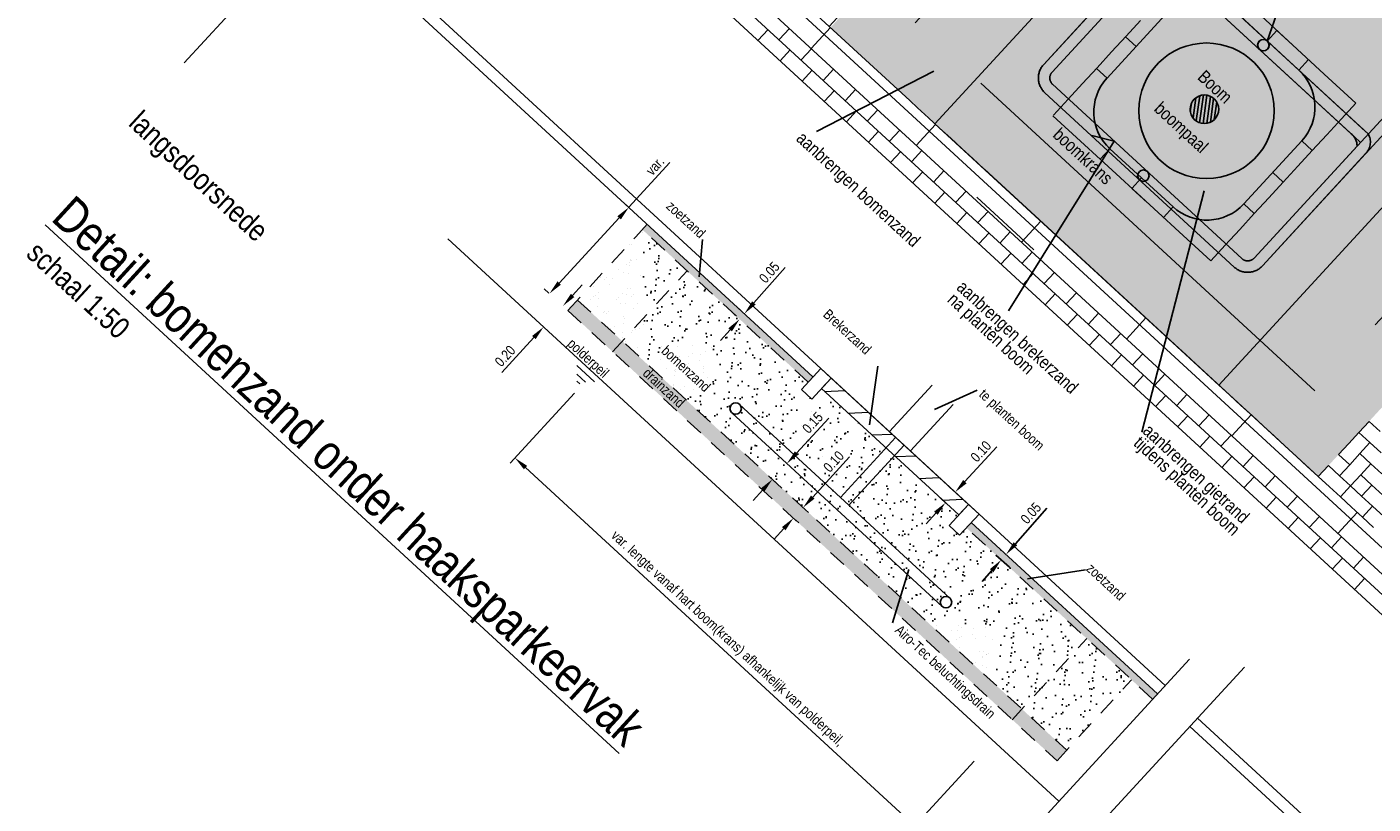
# Model space of a CAD drawing. Header units: metres. Extents: x 111546 to 149831, y 498798 to 507863.
# Tile 93 of 256: x 113028.03 to 113037.45, y 500875.57 to 500881.01. Entities that reach past the tile are written whole.
import ezdxf

# ---------------------------------------------------------------- set-up
doc = ezdxf.new("R2010")
doc.units = ezdxf.units.M
for name, pattern in [('DASHDOT', [25.4, 12.7, -6.35, 0, -6.35]), ('HIDDEN', [9.525, 6.35, -3.175]), ('HIDDEN2', [4.7625, 3.175, -1.5875]), ('HIDDENX2', [19.05, 12.7, -6.35])]:
    doc.linetypes.add(name, pattern=pattern)
for name, color, linetype in [('0-maatvoering', 3, 'Continuous'), ('0-maatvoering details', 3, 'Continuous'), ('0-tekst', 4, 'Continuous'), ('4-nw-beluchtingsdrain', 2, 'Continuous'), ('HAAKSPARK', 2, 'Continuous'), ('LANGSPARKDREMPEL', 3, 'Continuous')]:
    doc.layers.add(name, color=color, linetype=linetype)
for name, color, linetype, lineweight in [('3-nw-b-ob-10x20', 2, 'Continuous', 13), ('3-nw-band-trb-hulpstuk -trottoirband van beton-hoekblok inwendig r 25', 150, 'Continuous', 13), ('3-nw-hatch details', 7, 'Continuous', 13)]:
    doc.layers.add(name, color=color, linetype=linetype, lineweight=lineweight)
doc.styles.add('Zaanstad', font='ARIALN.TTF')
doc.dimstyles.new('1-50', dxfattribs={"dimtxt": 0.1, "dimasz": 0.1, "dimexe": 0.05, "dimexo": 0.05, "dimgap": 0.025, "dimtad": 1, "dimzin": 0, "dimdsep": 46, "dimtxsty": 'Zaanstad', "dimcen": 0, "dimclrd": 256, "dimclre": 256, "dimclrt": 256, "dimadec": 0, "dimazin": 0, "dimtfac": 1, "dimtofl": 0, "dimtmove": 0, "dimatfit": 3, "dimfxl": 1, "dimtfill": 1, "dimtolj": 1, "dimtzin": 0, "dimlwd": -1, "dimlwe": -1, "dimarcsym": 0})

# ---------------------------------------------------------------- blocks, each defined once
blk = doc.blocks.new('*D613')
at = {"layer": '0-maatvoering details', "transparency": 16777216}
for p, q in [((113034.5922, 500877.8278), (113034.8162, 500878.0713)), ((113034.4622, 500877.6756), (113034.42, 500877.7145)), ((113034.53, 500877.7492), (113034.4877, 500877.7881)), ((113034.3891, 500877.607), (113034.3214, 500877.5334))]:
    blk.add_line(p, q, dxfattribs=at)
for points in [[(113034.5799, 500877.8391), (113034.6045, 500877.8165), (113034.5245, 500877.7542)], [(113034.3768, 500877.6183), (113034.4014, 500877.5957), (113034.4568, 500877.6806)]]:
    blk.add_solid(points, dxfattribs=at)
at = {"layer": 'Defpoints', "color": 0, "transparency": 16777216}
for p in [(113034.5245, 500877.7542), (113034.5667, 500877.7153), (113034.499, 500877.6418)]:
    blk.add_point(p, dxfattribs=at)
at = {"layer": '0-maatvoering details', "transparency": 16777216, "insert": (113034.7042, 500878.0392), "char_height": 0.07, "attachment_point": 5, "rotation": 47.38547, "style": 'Zaanstad', "bg_fill": 3, "box_fill_scale": 1.1, "bg_fill_color": 9, "bg_fill_true_color": 13158600, "bg_fill_transparency": 0}
blk.add_mtext('\\A1;0.10', dxfattribs=at)
blk = doc.blocks.new('*D614')
at = {"layer": '0-maatvoering details', "transparency": 16777216}
for p, q in [((113033.4146, 500878.028), (113033.6391, 500878.272)), ((113033.3628, 500877.9397), (113033.3837, 500877.9205)), ((113033.2613, 500877.8293), (113033.2822, 500877.8101)), ((113033.1777, 500877.7704), (113033.11, 500877.6968))]:
    blk.add_line(p, q, dxfattribs=at)
for points in [[(113033.4024, 500878.0392), (113033.4269, 500878.0167), (113033.3469, 500877.9544)], [(113033.1654, 500877.7817), (113033.1899, 500877.7591), (113033.2454, 500877.844)]]:
    blk.add_solid(points, dxfattribs=at)
at = {"layer": 'Defpoints', "color": 0, "transparency": 16777216}
for p in [(113033.326, 500877.9736), (113033.3469, 500877.9544), (113033.2245, 500877.8632)]:
    blk.add_point(p, dxfattribs=at)
at = {"layer": '0-maatvoering details', "transparency": 16777216, "insert": (113033.5269, 500878.2397), "char_height": 0.07, "attachment_point": 5, "rotation": 47.38547, "style": 'Zaanstad', "bg_fill": 3, "box_fill_scale": 1.1, "bg_fill_color": 9, "bg_fill_true_color": 13158600, "bg_fill_transparency": 0}
blk.add_mtext('\\A1;0.15', dxfattribs=at)
blk = doc.blocks.new('*D615')
at = {"layer": '0-maatvoering details', "transparency": 16777216}
for p, q in [((113031.8475, 500879.1301), (113031.9152, 500879.2037)), ((113031.5766, 500878.8357), (113031.3526, 500878.5922))]:
    blk.add_line(p, q, dxfattribs=at)
for points in [[(113031.8352, 500879.1413), (113031.8597, 500879.1188), (113031.7798, 500879.0565)], [(113031.5644, 500878.847), (113031.5889, 500878.8244), (113031.6443, 500878.9093)]]:
    blk.add_solid(points, dxfattribs=at)
at = {"layer": 'Defpoints', "color": 0, "transparency": 16777216}
for p in [(113031.7798, 500879.0565), (113031.7798, 500879.0565), (113031.6443, 500878.9093)]:
    blk.add_point(p, dxfattribs=at)
at = {"layer": '0-maatvoering details', "transparency": 16777216, "insert": (113031.3753, 500878.7065), "char_height": 0.07, "attachment_point": 5, "rotation": 47.38547, "style": 'Zaanstad', "bg_fill": 3, "box_fill_scale": 1.1, "bg_fill_color": 9, "bg_fill_true_color": 13158600, "bg_fill_transparency": 0}
blk.add_mtext('\\A1;0.20', dxfattribs=at)
blk = doc.blocks.new('*D616')
at = {"layer": '0-maatvoering details', "transparency": 16777216}
for p, q in [((113032.2409, 500879.7464), (113032.5287, 500880.0592)), ((113032.2373, 500879.7497), (113032.2041, 500879.7803)), ((113031.7534, 500879.2166), (113032.1732, 500879.6729)), ((113031.6822, 500879.1463), (113031.6489, 500879.1768))]:
    blk.add_line(p, q, dxfattribs=at)
for points in [[(113032.1609, 500879.6841), (113032.1855, 500879.6616), (113032.2409, 500879.7464)], [(113031.7412, 500879.2279), (113031.7657, 500879.2053), (113031.6857, 500879.143)]]:
    blk.add_solid(points, dxfattribs=at)
at = {"layer": 'Defpoints', "color": 0, "transparency": 16777216}
for p in [(113032.2409, 500879.7464), (113032.2741, 500879.7159), (113031.719, 500879.1124)]:
    blk.add_point(p, dxfattribs=at)
at = {"layer": '0-maatvoering details', "transparency": 16777216, "insert": (113032.4246, 500880.0355), "char_height": 0.07, "attachment_point": 5, "rotation": 47.38547, "style": 'Zaanstad', "bg_fill": 3, "box_fill_scale": 1.1, "bg_fill_color": 9, "bg_fill_true_color": 13158600, "bg_fill_transparency": 0}
blk.add_mtext('\\A1;var.', dxfattribs=at)
blk = doc.blocks.new('*D619')
at = {"layer": '0-maatvoering details', "transparency": 16777216}
for p, q in [((113031.8599, 500878.4455), (113031.4105, 500877.957)), ((113031.518, 500877.9261), (113034.1673, 500875.4887)), ((113034.6564, 500875.8726), (113034.207, 500875.3842))]:
    blk.add_line(p, q, dxfattribs=at)
for points in [[(113031.5292, 500877.9384), (113031.5067, 500877.9139), (113031.4444, 500877.9938)], [(113034.1786, 500875.501), (113034.156, 500875.4764), (113034.2409, 500875.421)]]:
    blk.add_solid(points, dxfattribs=at)
at = {"layer": 'Defpoints', "color": 0, "transparency": 16777216}
for p in [(113031.8937, 500878.4823), (113034.6903, 500875.9094), (113034.2409, 500875.421)]:
    blk.add_point(p, dxfattribs=at)
at = {"layer": '0-maatvoering details', "transparency": 16777216, "insert": (113032.9271, 500876.726), "char_height": 0.07, "attachment_point": 5, "rotation": 317.38547, "style": 'Zaanstad', "bg_fill": 3, "box_fill_scale": 1.1, "bg_fill_color": 9, "bg_fill_true_color": 13158600, "bg_fill_transparency": 0}
blk.add_mtext('\\A1;var. lengte vanaf hart boom(krans) afhankelijk van polderpeil,', dxfattribs=at)
blk = doc.blocks.new('*D800')
at = {"layer": '0-maatvoering details', "transparency": 16777216}
for p, q in [((113033.1157, 500879.0773), (113033.3354, 500879.3257)), ((113033.0169, 500879.0312), (113033.012, 500879.0355)), ((113032.9833, 500878.9931), (113032.9784, 500878.9974)), ((113032.9496, 500878.8894), (113032.8833, 500878.8145))]:
    blk.add_line(p, q, dxfattribs=at)
for points in [[(113033.1033, 500879.0883), (113033.1282, 500879.0662), (113033.0495, 500879.0024)], [(113032.9371, 500878.9004), (113032.9621, 500878.8784), (113033.0158, 500878.9643)]]:
    blk.add_solid(points, dxfattribs=at)
at = {"layer": 'Defpoints', "color": 0, "transparency": 16777216}
for p in [(113033.0207, 500878.96), (113033.0495, 500879.0024), (113033.0544, 500878.9981)]:
    blk.add_point(p, dxfattribs=at)
at = {"layer": '0-maatvoering details', "transparency": 16777216, "insert": (113033.2238, 500879.2912), "char_height": 0.07, "attachment_point": 5, "rotation": 48.51055, "style": 'Zaanstad', "bg_fill": 3, "box_fill_scale": 1.1, "bg_fill_color": 9, "bg_fill_true_color": 13158600, "bg_fill_transparency": 0}
blk.add_mtext('\\A1;0.05', dxfattribs=at)
blk = doc.blocks.new('*D801')
at = {"layer": '0-maatvoering details', "transparency": 16777216}
for p, q in [((113034.9459, 500877.3935), (113035.1656, 500877.6419)), ((113034.8471, 500877.3474), (113034.8422, 500877.3517)), ((113034.8134, 500877.3093), (113034.8086, 500877.3136)), ((113034.7798, 500877.2056), (113034.7135, 500877.1307))]:
    blk.add_line(p, q, dxfattribs=at)
for points in [[(113034.9334, 500877.4045), (113034.9584, 500877.3824), (113034.8797, 500877.3186)], [(113034.7673, 500877.2166), (113034.7923, 500877.1946), (113034.846, 500877.2805)]]:
    blk.add_solid(points, dxfattribs=at)
at = {"layer": 'Defpoints', "color": 0, "transparency": 16777216}
for p in [(113034.8509, 500877.2762), (113034.8797, 500877.3186), (113034.8846, 500877.3143)]:
    blk.add_point(p, dxfattribs=at)
at = {"layer": '0-maatvoering details', "transparency": 16777216, "insert": (113035.054, 500877.6074), "char_height": 0.07, "attachment_point": 5, "rotation": 48.51055, "style": 'Zaanstad', "bg_fill": 3, "box_fill_scale": 1.1, "bg_fill_color": 9, "bg_fill_true_color": 13158600, "bg_fill_transparency": 0}
blk.add_mtext('\\A1;0.05', dxfattribs=at)
blk = doc.blocks.new('*D803')
at = {"layer": '0-maatvoering details', "transparency": 16777216}
for p, q in [((113033.5279, 500877.72), (113033.786, 500878.0006)), ((113033.4761, 500877.6317), (113033.4969, 500877.6125)), ((113033.4083, 500877.5581), (113033.4292, 500877.5389)), ((113033.3247, 500877.4992), (113033.257, 500877.4256))]:
    blk.add_line(p, q, dxfattribs=at)
for points in [[(113033.5156, 500877.7312), (113033.5401, 500877.7087), (113033.4602, 500877.6464)], [(113033.3125, 500877.5105), (113033.337, 500877.4879), (113033.3924, 500877.5728)]]:
    blk.add_solid(points, dxfattribs=at)
at = {"layer": 'Defpoints', "color": 0, "transparency": 16777216}
for p in [(113033.4393, 500877.6656), (113033.4602, 500877.6464), (113033.3715, 500877.592)]:
    blk.add_point(p, dxfattribs=at)
at = {"layer": '0-maatvoering details', "transparency": 16777216, "insert": (113033.674, 500877.9685), "char_height": 0.07, "attachment_point": 5, "rotation": 47.38547, "style": 'Zaanstad', "bg_fill": 3, "box_fill_scale": 1.1, "bg_fill_color": 9, "bg_fill_true_color": 13158600, "bg_fill_transparency": 0}
blk.add_mtext('\\A1;0.10', dxfattribs=at)

msp = doc.modelspace()

# ---------------------------------------------------------------- hatches: boundary and pattern name
h = msp.add_hatch()
h.set_pattern_fill('AR-SAND', color=13, scale=0.003, angle=299.62014, style=0, pattern_type=2)
h.set_pattern_definition([(337.12014, (112386.25204, 500524.87883), (0.125264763, 0.076740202), [0, -0.115824, 0, -0.12954, 0, -0.123825]), (307.12014, (112386.25204, 500524.87883), (0.25359811, -0.01094734), [0, -0.062484, 0, -0.104394, 0, -0.040005]), (267.12014, (112386.20571, 500524.96031), (0.117658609, -0.206074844), [0, -0.0381, 0, -0.13716, 0, -0.17907]), (257.12014, (112386.20571, 500524.96031), (0.171354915, -0.166078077), [0, -0.01905, 0, -0.089916, 0, -0.10287])])
h.paths.add_polyline_path([(113040.2134, 500881.285), (113036.771, 500884.4113), (113033.6516, 500881.0034), (113037.065, 500877.8629)])

# ---------------------------------------------------------------- linework, layer by layer
at = {"color": 3, "linetype": 'Continuous'}
for p, q in [((113031.2821, 500883.095), (113035.7418, 500878.992)), ((113035.0752, 500879.4491), (113034.6757, 500879.8166)), ((113037.9915, 500876.9223), (113035.7418, 500878.992))]:
    msp.add_line(p, q, dxfattribs=at)
at = {"color": 2, "linetype": 'Continuous'}
for p, q in [((113037.9001, 500876.8229), (113031.1907, 500882.9957)), ((113037.829, 500876.7456), (113031.1196, 500882.9184)), ((113037.7579, 500876.6684), (113031.0485, 500882.8411)), ((113033.2157, 500880.99), (113033.1446, 500880.9127)), ((113033.2157, 500880.99), (113033.1446, 500880.9127)), ((113033.364, 500880.9961), (113033.293, 500880.9189)), ((113033.3702, 500880.8478), (113033.2991, 500880.7705)), ((113033.5186, 500880.8539), (113033.4475, 500880.7767)), ((113033.5248, 500880.7056), (113033.4537, 500880.6283)), ((113033.5248, 500880.7056), (113033.4537, 500880.6283)), ((113033.6731, 500880.7118), (113033.602, 500880.6345)), ((113033.6793, 500880.5634), (113033.6082, 500880.4861)), ((113033.8277, 500880.5696), (113033.7566, 500880.4923)), ((113037.3278, 500880.4748), (113037.2262, 500880.3644)), ((113033.8339, 500880.4212), (113033.7628, 500880.3439)), ((113033.8339, 500880.4212), (113033.7628, 500880.3439)), ((113033.9822, 500880.4274), (113033.9111, 500880.3501)), ((113033.9884, 500880.279), (113033.9173, 500880.2018)), ((113034.1368, 500880.2852), (113034.0657, 500880.2079)), ((113034.143, 500880.1369), (113034.0719, 500880.0596)), ((113034.143, 500880.1369), (113034.0719, 500880.0596)), ((113034.2913, 500880.143), (113034.2202, 500880.0658)), ((113034.2913, 500880.143), (113034.2202, 500880.0658)), ((113034.2975, 500879.9947), (113034.2264, 500879.9174)), ((113034.2975, 500879.9947), (113034.2264, 500879.9174)), ((113034.4459, 500880.0008), (113034.3748, 500879.9236)), ((113034.7976, 500879.949), (113035.9059, 500878.9293)), ((113034.452, 500879.8525), (113034.3809, 500879.7752)), ((113034.6004, 500879.8587), (113034.5293, 500879.7814)), ((113034.6004, 500879.8587), (113034.5293, 500879.7814)), ((113034.6066, 500879.7103), (113034.5355, 500879.633)), ((113034.6066, 500879.7103), (113034.5355, 500879.633)), ((113034.7549, 500879.7165), (113034.6839, 500879.6392)), ((113034.7611, 500879.5681), (113034.69, 500879.4908)), ((113034.9095, 500879.5743), (113034.8384, 500879.497)), ((113034.9095, 500879.5743), (113034.8384, 500879.497)), ((113034.9157, 500879.4259), (113034.8446, 500879.3487)), ((113034.9157, 500879.4259), (113034.8446, 500879.3487)), ((113035.064, 500879.4321), (113034.9929, 500879.3548)), ((113035.0702, 500879.2838), (113034.9991, 500879.2065)), ((113035.2186, 500879.2899), (113035.1475, 500879.2127)), ((113035.2248, 500879.1416), (113035.1537, 500879.0643)), ((113035.3731, 500879.1477), (113035.302, 500879.0705)), ((113035.3793, 500878.9994), (113035.3082, 500878.9221)), ((113035.5277, 500879.0056), (113035.4566, 500878.9283)), ((113035.5339, 500878.8572), (113035.4628, 500878.7799)), ((113035.6822, 500878.8634), (113035.6111, 500878.7861)), ((113035.6884, 500878.715), (113035.6173, 500878.6377)), ((113035.8368, 500878.7212), (113035.7657, 500878.6439)), ((113035.8429, 500878.5728), (113035.7718, 500878.4956)), ((113035.9913, 500878.579), (113035.9202, 500878.5017)), ((113035.9975, 500878.4307), (113035.9264, 500878.3534)), ((113036.1458, 500878.4368), (113036.0748, 500878.3596)), ((113036.152, 500878.2885), (113036.0809, 500878.2112)), ((113036.3004, 500878.2947), (113036.2293, 500878.2174)), ((113036.3066, 500878.1463), (113036.2355, 500878.069)), ((113036.4549, 500878.1525), (113036.3838, 500878.0752)), ((113036.4611, 500878.0041), (113036.39, 500877.9268)), ((113036.6095, 500878.0103), (113036.5384, 500877.933)), ((113036.6157, 500877.8619), (113036.5446, 500877.7846)), ((113036.764, 500877.8681), (113036.6929, 500877.7908)), ((113036.7702, 500877.7197), (113036.6991, 500877.6425)), ((113036.9186, 500877.7259), (113036.8475, 500877.6486)), ((113036.9247, 500877.5776), (113036.8537, 500877.5003)), ((113037.0731, 500877.5837), (113037.002, 500877.5065)), ((113037.0793, 500877.4354), (113037.0082, 500877.3581)), ((113037.2277, 500877.4416), (113037.1566, 500877.3643)), ((113037.2338, 500877.2932), (113037.1627, 500877.2159)), ((113037.3822, 500877.2994), (113037.3111, 500877.2221)), ((113037.3884, 500877.151), (113037.3173, 500877.0737))]:
    msp.add_line(p, q, dxfattribs=at)
at = {"color": 4, "linetype": 'Continuous'}
for p, q in [((113036.4873, 500881.1121), (113036.9289, 500880.7059)), ((113035.822, 500881.0535), (113035.7204, 500880.9432)), ((113036.6654, 500881.0841), (113037.107, 500880.6779)), ((113035.7204, 500880.9432), (113035.6189, 500880.8328)), ((113036.8862, 500880.881), (113036.7758, 500880.9826)), ((113035.6189, 500880.8328), (113035.5173, 500880.7224)), ((113035.5173, 500880.7224), (113035.4158, 500880.612)), ((113037.3278, 500880.4748), (113037.107, 500880.6779)), ((113037.107, 500880.6779), (113037.3278, 500880.4748)), ((113035.4158, 500880.612), (113035.3142, 500880.5016)), ((113035.3142, 500880.5016), (113035.2127, 500880.3912)), ((113035.2083, 500880.3865), (113035.6498, 500879.9802)), ((113037.2262, 500880.3644), (113037.1247, 500880.254)), ((113037.1247, 500880.254), (113037.0231, 500880.1436)), ((113036.9495, 500880.2113), (113036.5433, 500879.7697)), ((113035.6072, 500880.1554), (113036.0487, 500879.7491)), ((113037.0231, 500880.1436), (113036.9215, 500880.0332)), ((113035.6498, 500879.9802), (113036.0914, 500879.574)), ((113036.9215, 500880.0332), (113036.82, 500879.9228)), ((113035.8706, 500879.7771), (113035.7602, 500879.8787)), ((113036.82, 500879.9228), (113036.7184, 500879.8124)), ((113036.7184, 500879.8124), (113036.6169, 500879.702)), ((113036.6169, 500879.702), (113036.5153, 500879.5917)), ((113036.5153, 500879.5917), (113036.4137, 500879.4813)), ((113036.3122, 500879.3709), (113036.0914, 500879.574)), ((113036.0914, 500879.574), (113036.3122, 500879.3709)), ((113036.0914, 500879.574), (113036.3122, 500879.3709)), ((113036.4137, 500879.4813), (113036.3122, 500879.3709))]:
    msp.add_line(p, q, dxfattribs=at)
at = {"color": 2, "linetype": 'HIDDEN'}
for p, q in [((113033.5162, 500880.8562), (113033.6516, 500881.0034)), ((113034.2521, 500880.1791), (113034.3875, 500880.3263)), ((113034.988, 500879.5021), (113035.1234, 500879.6492)), ((113035.7239, 500878.825), (113035.8594, 500878.9722)), ((113036.4599, 500878.1479), (113036.5953, 500878.2951)), ((113037.2019, 500877.4652), (113037.3373, 500877.6124))]:
    msp.add_line(p, q, dxfattribs=at)
at = {"color": 3, "linetype": 'HIDDEN2'}
for points in [[(113036.7913, 500884.4333), (113040.2134, 500881.285), (113037.065, 500877.8629), (113033.643, 500881.0113)], [(113036.8163, 500883.8328), (113039.6128, 500881.26), (113037.04, 500878.4635), (113034.2435, 500881.0363)], [(113036.2106, 500882.3178), (113038.1976, 500880.4898), (113036.3696, 500878.5028), (113034.3826, 500880.3308)]]:
    msp.add_lwpolyline(points, close=True, dxfattribs=at)
at = {"color": 3, "linetype": 'DASHDOT'}
for points in [[(113030.4352, 500882.1745), (113029.1295, 500880.7553)], [(113036.163, 500876.5865), (113034.091, 500874.3343)], [(113036.5482, 500876.5314), (113035.2425, 500875.1122)]]:
    msp.add_lwpolyline(points, dxfattribs=at)
at = {"color": 2, "linetype": 'Continuous'}
for points in [[(113033.5291, 500878.5613), (113030.0531, 500881.7592)], [(113033.5833, 500878.6202), (113030.1073, 500881.8181)], [(113034.6911, 500877.601), (113033.5833, 500878.6202)], [(113034.3622, 500878.5028), (113034.0636, 500878.1783)], [(113034.5093, 500878.3674), (113034.2108, 500878.0429)], [(113035.9396, 500876.3436), (113034.6369, 500877.5421)], [(113035.9937, 500876.4025), (113034.6911, 500877.601)], [(113039.6421, 500872.9182), (113036.1662, 500876.1162)], [(113039.6963, 500872.9771), (113036.2203, 500876.175)]]:
    msp.add_lwpolyline(points, dxfattribs=at)
at = {"color": 3, "linetype": 'HIDDEN2', "ltscale": 0.04}
for points in [[(113033.4947, 500878.5239), (113032.3356, 500879.5903)], [(113032.1276, 500878.7365), (113032.6484, 500879.3025)], [(113031.8825, 500879.0978), (113035.3046, 500875.9495)], [(113031.8148, 500879.0242), (113035.2369, 500875.8759)], [(113035.9057, 500876.3068), (113034.603, 500877.5053)], [(113034.9241, 500876.1636), (113035.4454, 500876.7303)], [(113035.2369, 500875.8759), (113035.7582, 500876.4425)]]:
    msp.add_lwpolyline(points, dxfattribs=at)
at = {"color": 160, "linetype": 'DASHDOT'}
for points in [[(113035.249, 500875.593), (113030.975, 500879.5251)], [(113031.8776, 500878.6394), (113032.0017, 500878.5252)], [(113031.8779, 500878.5797), (113031.9384, 500878.524)], [(113031.8761, 500878.5299), (113031.897, 500878.5108)]]:
    msp.add_lwpolyline(points, dxfattribs=at)
at = {"color": 2, "linetype": 'Continuous', "elevation": 0}
msp.add_lwpolyline([(113032.757, 500879.5222), (113032.7339, 500879.2594)], dxfattribs=at)
at = {"color": 4, "linetype": 'Continuous'}
msp.add_circle((113036.2679, 500880.4317), 0.1, dxfattribs=at)
for centre, start, end in [((113036.6919, 500880.4483), 317.38547, 47.38547), ((113036.2857, 500880.0067), 227.38547, 317.38547)]:
    msp.add_arc(centre, 0.35, start, end, dxfattribs=at)
at = {"layer": '0-maatvoering', "color": 4}
for p, q in [((113035.7897, 500880.8707), (113035.7161, 500880.9384)), ((113036.7081, 500880.909), (113036.7758, 500880.9826)), ((113036.9289, 500880.7059), (113036.9966, 500880.7794)), ((113035.5866, 500880.6499), (113035.513, 500880.7176)), ((113036.9495, 500880.2113), (113037.0231, 500880.1436)), ((113035.6072, 500880.1554), (113035.5395, 500880.0818)), ((113035.6072, 500880.1554), (113035.5395, 500880.0818)), ((113036.7464, 500879.9905), (113036.82, 500879.9228)), ((113035.8279, 500879.9523), (113035.7602, 500879.8787)), ((113036.0487, 500879.7491), (113035.981, 500879.6756)), ((113036.5433, 500879.7697), (113036.6169, 500879.702))]:
    msp.add_line(p, q, dxfattribs=at)
at = {"layer": '0-maatvoering'}
msp.add_line((113035.6367, 500880.2093), (113035.4804, 500880.2474), dxfattribs=at)
at = {"layer": '0-maatvoering', "color": 4}
msp.add_arc((113035.8441, 500880.413), 0.35, 137.38547, 227.38547, dxfattribs=at)
at = {"layer": '0-maatvoering details'}
for points in [[(113037.0007, 500881.7494), (113036.7081, 500880.909)], [(113033.5542, 500880.2772), (113034.3745, 500880.6979)], [(113034.898, 500879.0214), (113035.6367, 500880.2093)], [(113035.8304, 500878.1731), (113036.266, 500879.8625)], [(113034.3794, 500878.3314), (113034.6785, 500878.4671)], [(113034.0846, 500876.8402), (113034.2005, 500877.213)]]:
    msp.add_lwpolyline(points, dxfattribs=at)
at = {"layer": '0-maatvoering details', "elevation": 0}
msp.add_lwpolyline([(113035.4364, 500877.2114), (113035.0305, 500877.1483)], dxfattribs=at)
at = {"layer": '0-maatvoering details'}
msp.add_circle((113036.2826, 500880.4209), 0.4742, dxfattribs=at)
at = {"layer": '3-nw-b-ob-10x20'}
for points in [[(113033.5833, 500878.6202), (113033.6569, 500878.5525), (113033.5214, 500878.4053), (113033.4479, 500878.473)], [(113034.6175, 500877.6687), (113034.6911, 500877.601), (113034.5556, 500877.4538), (113034.4821, 500877.5215)]]:
    msp.add_lwpolyline(points, close=True, dxfattribs=at)
at = {"layer": '4-nw-beluchtingsdrain', "linetype": 'HIDDENX2'}
for points in [[(113036.9309, 500882.6879, -0.414214), (113037.1287, 500882.6961), (113038.4534, 500881.4774, -0.414214), (113038.4616, 500881.2796), (113036.6742, 500879.3368, -0.414214), (113036.4764, 500879.3285), (113035.1517, 500880.5472, -0.414214), (113035.1435, 500880.7451)], [(113036.9898, 500882.6337, -0.414214), (113037.0746, 500882.6373), (113038.3992, 500881.4185, -0.414214), (113038.4028, 500881.3338), (113036.6153, 500879.3909, -0.414214), (113036.5305, 500879.3874), (113035.2059, 500880.6061, -0.414214), (113035.2023, 500880.6909)], [(113035.8908, 500881.5574, -0.377974), (113036.0013, 500881.5593), (113037.4142, 500880.2593, -0.324649), (113037.4007, 500880.1265), (113036.6742, 500879.3368, -0.414214), (113036.4764, 500879.3285), (113035.1517, 500880.5472, -0.414214), (113035.1435, 500880.7451)], [(113035.8962, 500881.4451, -0.38741), (113035.9913, 500881.4598), (113037.2961, 500880.2593, -0.236292), (113037.3361, 500880.1743), (113036.6153, 500879.3909, -0.414214), (113036.5305, 500879.3874), (113035.2059, 500880.6061, -0.414214), (113035.2023, 500880.6909)]]:
    msp.add_lwpolyline(points, format="xyb", close=True, dxfattribs=at)
for points in [[(113035.9913, 500881.4598), (113035.9471, 500881.5004), (113037.3159, 500880.2411), (113037.3601, 500880.2004)], [(113036.0454, 500881.5187), (113036.0013, 500881.5593), (113037.3701, 500880.2999), (113037.4142, 500880.2593)]]:
    msp.add_lwpolyline(points, dxfattribs=at)
at = {"layer": '4-nw-beluchtingsdrain'}
for points in [[(113034.4872, 500877.014), (113033.0153, 500878.3682)], [(113034.433, 500876.9552), (113032.9611, 500878.3093)], [(113033.7218, 500877.7182), (113034.1077, 500878.1377)], [(113033.7807, 500877.664), (113034.1666, 500878.0835)]]:
    msp.add_lwpolyline(points, dxfattribs=at)
for centre in [(113036.6807, 500880.8799), (113036.6809, 500880.8797), (113035.8411, 500879.9673), (113035.8411, 500879.9673), (113032.9882, 500878.3387), (113034.4601, 500876.9846)]:
    msp.add_circle(centre, 0.04, dxfattribs=at)
at = {"layer": 'HAAKSPARK', "color": 2, "linetype": 'Continuous'}
for p, q in [((113034.2064, 500880.4929), (113031.3261, 500883.1428)), ((113034.2611, 500880.4426), (113034.2064, 500880.4929)), ((113034.3384, 500880.3715), (113034.2611, 500880.4426)), ((113034.4157, 500880.3004), (113034.3384, 500880.3715)), ((113034.493, 500880.2293), (113034.4157, 500880.3004)), ((113034.5702, 500880.1582), (113034.493, 500880.2293)), ((113034.6475, 500880.0871), (113034.5702, 500880.1582)), ((113034.7248, 500880.016), (113034.6475, 500880.0871)), ((113034.7248, 500880.016), (113034.802, 500879.9449)), ((113035.9059, 500878.9293), (113036.0605, 500878.7871)), ((113036.0605, 500878.7871), (113036.1378, 500878.716)), ((113036.1378, 500878.716), (113036.215, 500878.645)), ((113036.215, 500878.645), (113036.2923, 500878.5739)), ((113036.2923, 500878.5739), (113036.3696, 500878.5028)), ((113036.3696, 500878.5028), (113036.4468, 500878.4317)), ((113036.4468, 500878.4317), (113036.5241, 500878.3606)), ((113036.5241, 500878.3606), (113036.6014, 500878.2895)), ((113036.6014, 500878.2895), (113036.6787, 500878.2184)), ((113036.6787, 500878.2184), (113036.7559, 500878.1473)), ((113037.4205, 500878.2493), (113037.3494, 500878.172)), ((113037.4205, 500878.2493), (113037.4978, 500878.1782)), ((113036.7559, 500878.1473), (113036.8332, 500878.0762)), ((113037.2783, 500878.0948), (113037.2072, 500878.0175)), ((113037.3494, 500878.172), (113037.2783, 500878.0948)), ((113037.3494, 500878.172), (113037.4267, 500878.1009)), ((113037.4267, 500878.1009), (113037.3556, 500878.0237)), ((113037.4267, 500878.1009), (113037.5039, 500878.0299)), ((113036.8332, 500878.0762), (113036.9105, 500878.0051)), ((113036.9105, 500878.0051), (113036.9877, 500877.934)), ((113037.2072, 500878.0175), (113037.2845, 500877.9464)), ((113037.3556, 500878.0237), (113037.2845, 500877.9464)), ((113037.3556, 500878.0237), (113037.4328, 500877.9526)), ((113036.9877, 500877.934), (113037.065, 500877.8629)), ((113037.1361, 500877.9402), (113037.065, 500877.8629)), ((113037.1361, 500877.9402), (113037.2134, 500877.8691)), ((113037.2845, 500877.9464), (113037.2134, 500877.8691)), ((113037.4328, 500877.9526), (113037.3617, 500877.8753)), ((113037.4328, 500877.9526), (113037.5101, 500877.8815)), ((113037.065, 500877.8629), (113037.1423, 500877.7919)), ((113037.2134, 500877.8691), (113037.2907, 500877.798)), ((113037.3617, 500877.8753), (113037.2907, 500877.798)), ((113037.3617, 500877.8753), (113037.439, 500877.8042)), ((113037.439, 500877.8042), (113037.3679, 500877.7269)), ((113037.439, 500877.8042), (113037.5163, 500877.7331)), ((113037.1423, 500877.7919), (113037.2196, 500877.7208)), ((113037.2907, 500877.798), (113037.2196, 500877.7208)), ((113037.2196, 500877.7208), (113037.2968, 500877.6497)), ((113037.3679, 500877.7269), (113037.2907, 500877.798)), ((113037.3679, 500877.7269), (113037.4452, 500877.6559)), ((113037.2968, 500877.6497), (113037.3741, 500877.5786)), ((113037.4452, 500877.6559), (113037.3741, 500877.5786)), ((113037.4452, 500877.6559), (113037.5225, 500877.5848)), ((113037.3741, 500877.5786), (113037.4514, 500877.5075))]:
    msp.add_line(p, q, dxfattribs=at)
at = {"layer": 'HAAKSPARK', "color": 4, "linetype": 'Continuous'}
msp.add_line((113035.9928, 500881.0915), (113035.5866, 500880.6499), dxfattribs=at)
at = {"layer": 'LANGSPARKDREMPEL', "color": 2, "linetype": 'Continuous'}
for p, q in [((113036.177, 500880.4732), (113036.1695, 500880.4163)), ((113036.208, 500880.5113), (113036.1891, 500880.3711)), ((113036.235, 500880.5259), (113036.2097, 500880.3507)), ((113036.2609, 500880.5319), (113036.2343, 500880.3376)), ((113036.2851, 500880.5301), (113036.2587, 500880.3315)), ((113036.3102, 500880.5219), (113036.2841, 500880.3326)), ((113036.3327, 500880.508), (113036.3099, 500880.3415)), ((113036.3543, 500880.4827), (113036.3375, 500880.3596))]:
    msp.add_line(p, q, dxfattribs=at)

# ---------------------------------------------------------------- texts
at = {"color": 3, "linetype": 'Continuous', "style": 'Zaanstad'}
for s, p in [('boompaal', (113035.9096, 500880.4254)), ('boomkrans', (113035.2011, 500880.2435))]:
    msp.add_text(s, height=0.09, rotation=317.38547, dxfattribs=at).set_placement(p)
at = {"color": 2, "linetype": 'Continuous', "style": 'Zaanstad'}
msp.add_text('schaal 1:50', height=0.15, rotation=317.38547, dxfattribs=at).set_placement((113028.0159, 500879.4102))
at = {"layer": '0-maatvoering details', "style": 'Zaanstad'}
for s, height, p in [('Zie overzichtstekening voor lengte / breedte', 0.09, (113036.8909, 500882.0422)), ('aanbrengen bomenzand', 0.09, (113033.4057, 500880.218)), ('zoetzand', 0.07006, (113032.4971, 500879.7452)), ('aanbrengen brekerzand', 0.09, (113034.5279, 500879.1769)), ('na planten boom', 0.09, (113034.4636, 500879.0913)), ('Brekerzand ', 0.070062, (113033.5946, 500878.9893, 0)), ('polderpeil', 0.07006, (113031.805, 500878.7841)), ('bomenzand', 0.07006, (113032.4627, 500878.7336)), ('te planten boom', 0.070062, (113034.6855, 500878.4301)), ('aanbrengen gietrand', 0.09, (113035.8304, 500878.1731)), ('tijdens planten boom', 0.09, (113035.766, 500878.0874)), ('zoetzand', 0.07006, (113035.4364, 500877.2114, 0)), ('Airo-Tec beluchtingsdrain', 0.070062, (113034.0973, 500876.7811))]:
    msp.add_text(s, height=height, rotation=317.38547, dxfattribs=at).set_placement(p)
at = {"layer": '0-tekst', "color": 4, "linetype": 'Continuous', "style": 'Zaanstad'}
msp.add_text('langsdoorsnede', height=0.15, rotation=317.38547, dxfattribs=at).set_placement((113028.7323, 500880.3236))
at = {"layer": 'LANGSPARKDREMPEL', "color": 3, "linetype": 'Continuous', "style": 'Zaanstad'}
msp.add_text('Boom', height=0.09, rotation=317.38547, dxfattribs=at).set_placement((113036.2136, 500880.6474))

# ---------------------------------------------------------------- next in the draw order: dimensions: what is measured, and where the dimension line sits
at = {"layer": '0-maatvoering details'}
for base, p1, p2, picture, middle in [((113031.7798, 500879.0565), (113031.6443, 500878.9093), (113031.7798, 500879.0565), '*D615', (113031.42, 500878.6654)), ((113033.3469, 500877.9544), (113033.2245, 500877.8632), (113033.326, 500877.9736), '*D614', (113033.5716, 500878.1986)), ((113034.5245, 500877.7542), (113034.499, 500877.6418), (113034.5667, 500877.7153), '*D613', (113034.7489, 500877.9981))]:
    dim = msp.add_linear_dim(base=base, p1=p1, p2=p2, angle=47.38547, dimstyle='1-50', override={"dimtxt": 0.07}, dxfattribs=at)
    dim.commit()
    dim.dimension.update_dxf_attribs({"geometry": picture, "text_midpoint": middle, "dimtype": 161})

# ---------------------------------------------------------------- next in the draw order: hatches: boundary and pattern name
at = {"layer": '3-nw-hatch details'}
h = msp.add_hatch(dxfattribs=at)
h.set_pattern_fill('ANSI31', color=252, scale=0.05, angle=-42.61453, style=0)
h.set_pattern_definition([(2.385, (113033.30457, 500878.6048), (-0.006608, 0.158612), [])])
h.paths.add_polyline_path([(113033.6569, 500878.5525), (113034.6175, 500877.6687), (113034.5498, 500877.5951), (113033.5892, 500878.4789)])

# ---------------------------------------------------------------- next in the draw order: linework, layer by layer
at = {"layer": '3-nw-hatch details', "color": 252}
msp.add_lwpolyline([(113033.6569, 500878.5525), (113034.6175, 500877.6687), (113034.5498, 500877.5951), (113033.5892, 500878.4789)], close=True, dxfattribs=at)

# ---------------------------------------------------------------- next in the draw order: dimensions: what is measured, and where the dimension line sits
at = {"layer": '0-maatvoering details'}
dim = msp.add_linear_dim(base=(113032.2409, 500879.7464), p1=(113031.719, 500879.1124), p2=(113032.2741, 500879.7159), angle=47.38547, text='var.', dimstyle='1-50', override={"dimtxt": 0.07}, dxfattribs=at)
dim.commit()
dim.dimension.update_dxf_attribs({"geometry": '*D616', "text_midpoint": (113032.4692, 500879.9945), "dimtype": 161})

# ---------------------------------------------------------------- next in the draw order: linework, layer by layer
at = {"color": 3, "linetype": 'HIDDEN2', "ltscale": 0.04}
for points in [[(113032.2888, 500879.5394), (113032.37, 500879.6277)], [(113031.8148, 500879.0242), (113032.2888, 500879.5394)]]:
    msp.add_lwpolyline(points, dxfattribs=at)

# ---------------------------------------------------------------- next in the draw order: texts
at = {"color": 1, "linetype": 'Continuous', "style": 'Zaanstad'}
msp.add_text('%%UDetail: bomenzand onder haaksparkeervak', height=0.25, rotation=317.38547, dxfattribs=at).set_placement((113028.1898, 500879.6597))

# ---------------------------------------------------------------- next in the draw order: dimensions: what is measured, and where the dimension line sits
at = {"layer": '0-maatvoering details'}
dim = msp.add_linear_dim(base=(113033.0495, 500879.0024), p1=(113033.0207, 500878.96), p2=(113033.0544, 500878.9981), angle=48.51055, dimstyle='1-50', override={"dimtxt": 0.07}, dxfattribs=at)
dim.commit()
dim.dimension.update_dxf_attribs({"geometry": '*D800', "text_midpoint": (113033.2693, 500879.2509), "dimtype": 161})
dim = msp.add_linear_dim(base=(113034.2409, 500875.421), p1=(113031.8937, 500878.4823), p2=(113034.6903, 500875.9094), angle=317.38547, text='var. lengte vanaf hart boom(krans) afhankelijk van polderpeil,', dimstyle='1-50', override={"dimtxt": 0.07}, dxfattribs=at)
dim.commit()
dim.dimension.update_dxf_attribs({"geometry": '*D619', "text_midpoint": (113032.8792, 500876.6738), "dimtype": 160})

# ---------------------------------------------------------------- next in the draw order: hatches: boundary and pattern name
h = msp.add_hatch()
h.set_pattern_fill('DOTS', color=13, scale=0.003, angle=300, style=0)
h.set_pattern_definition([(257.00229107, (113101.1450547, 502118.1414006), (0.004104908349, -0.003391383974), [0, -0.0047625])])
h.paths.add_polyline_path([(113032.37, 500879.6277), (113032.3356, 500879.5903), (113033.4947, 500878.5239), (113033.5291, 500878.5613)])

# ---------------------------------------------------------------- next in the draw order: linework, layer by layer
at = {"color": 3, "linetype": 'Continuous', "elevation": 0}
msp.add_lwpolyline([(113033.9822, 500878.6344), (113033.9246, 500878.2253)], dxfattribs=at)

# ---------------------------------------------------------------- next in the draw order: texts
at = {"layer": '0-maatvoering details', "style": 'Zaanstad'}
msp.add_text('drainzand', height=0.07006, rotation=317.38547, dxfattribs=at).set_placement((113032.3331, 500878.5777))

# ---------------------------------------------------------------- next in the draw order: dimensions: what is measured, and where the dimension line sits
at = {"layer": '0-maatvoering details'}
dim = msp.add_linear_dim(base=(113034.8797, 500877.3186), p1=(113034.8509, 500877.2762), p2=(113034.8846, 500877.3143), angle=48.51055, dimstyle='1-50', override={"dimtxt": 0.07}, dxfattribs=at)
dim.commit()
dim.dimension.update_dxf_attribs({"geometry": '*D801', "text_midpoint": (113035.0995, 500877.5671), "dimtype": 161})

# ---------------------------------------------------------------- next in the draw order: hatches: boundary and pattern name
h = msp.add_hatch()
h.set_pattern_fill('AR-SAND', color=13, scale=0.003, angle=299.62014, style=0)
h.set_pattern_definition([(294.122432, (111953.82217, 501522.51798), (0.143950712, -0.029300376), [0, -0.115824, 0, -0.12954, 0, -0.123825]), (264.122432, (111953.82217, 501522.51798), (0.178011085, -0.180952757), [0, -0.062484, 0, -0.104394, 0, -0.040005]), (224.122432, (111953.84386, 501522.60916), (-0.054483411, -0.230958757), [0, -0.0381, 0, -0.13716, 0, -0.17907]), (214.122432, (111953.84386, 501522.60916), (0.012065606, -0.238325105), [0, -0.01905, 0, -0.089916, 0, -0.10287])])
h.paths.add_polyline_path([(113033.4947, 500878.5239), (113032.3356, 500879.5903), (113031.8825, 500879.0978), (113035.3046, 500875.9495), (113035.7582, 500876.4425), (113034.603, 500877.5053), (113034.5556, 500877.4538), (113034.4821, 500877.5215), (113034.5498, 500877.5951), (113033.5892, 500878.4789), (113033.521, 500878.4057), (113033.4479, 500878.473)])
h = msp.add_hatch()
h.set_pattern_fill('DOTS', color=13, scale=0.003, angle=300, style=0)
h.set_pattern_definition([(257.00229107, (111953.8221733, 501522.5179783), (0.004104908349, -0.003391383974), [0, -0.0047625])])
h.paths.add_polyline_path([(113034.6369, 500877.5421), (113035.9396, 500876.3436), (113035.9057, 500876.3068), (113034.603, 500877.5053)])
at = {"layer": '3-nw-band-trb-hulpstuk -trottoirband van beton-hoekblok inwendig r 25', "ltscale": 0.05, "true_color": 0xf26722}
h = msp.add_hatch(dxfattribs=at)
h.set_pattern_fill('ACO-BETON_LICHT', color=30, scale=0.01, pattern_type=2)
h.set_pattern_definition([(7.002291, (111953.822173, 501522.517978), (0.02447528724, -0.0271803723), [0.00381, -0.04191]), (312.002291, (111953.822173, 501522.51798), (0.0209037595, 0.0327539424), [0.003048, -0.033528]), (57.453291, (111953.824213, 501522.515713), (0.0453790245, 0.0055733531), [0.003238, -0.035618]), (3.186491, (111953.8291, 501522.52541), (0.0339180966, -0.0431232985), [0.005715, -0.062865]), (53.637891, (111953.83193, 501522.521816), (0.0684739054, 0.0038119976), [0.004857, -0.053427]), (308.186291, (111953.8291, 501522.52541), (0.0684739, 0.0038118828), [0.004572, -0.050292]), (338.002291, (111953.831085, 501522.520087), (0.0082292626, -0.03563834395), [0.00381, -0.04191]), (283.002291, (111953.831085, 501522.520087), (0.0341622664, 0.0185128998), [0.003048, -0.033528]), (28.453691, (111953.83177, 501522.517117), (0.0423915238, -0.0171253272), [0.003238, -0.035618]), (354.5022911, (111953.822173, 501522.517978), (0.01198457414, 0.0119471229), [0, -0.0331216, 0, -0.034036, 0, -0.033655]), (324.502291, (111953.822173, 501522.517978), (0.02343813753, 0.005540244), [0, -0.0194056, 0, -0.0323596, 0, -0.012827]), (284.5022911, (111953.813888, 501522.525704), (0.01905231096, -0.01933169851), [0, -0.0127, 0, -0.039624, 0, -0.052578]), (274.502291, (111953.810173, 501522.529168), (0.02513578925, -0.016484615), [0, -0.01651, 0, -0.0263144, 0, -0.037338])])
h.paths.add_polyline_path([(113035.3046, 500875.9495), (113035.2369, 500875.8759), (113031.8148, 500879.0242), (113031.8825, 500879.0978)])

# ---------------------------------------------------------------- next in the draw order: dimensions: what is measured, and where the dimension line sits
at = {"layer": '0-maatvoering details'}
dim = msp.add_linear_dim(base=(113033.4602, 500877.6464), p1=(113033.3715, 500877.592), p2=(113033.4393, 500877.6656), angle=47.38547, dimstyle='1-50', override={"dimtxt": 0.07}, dxfattribs=at)
dim.commit()
dim.dimension.update_dxf_attribs({"geometry": '*D803', "text_midpoint": (113033.7187, 500877.9274), "dimtype": 161})

doc.saveas('drawing.dxf')
